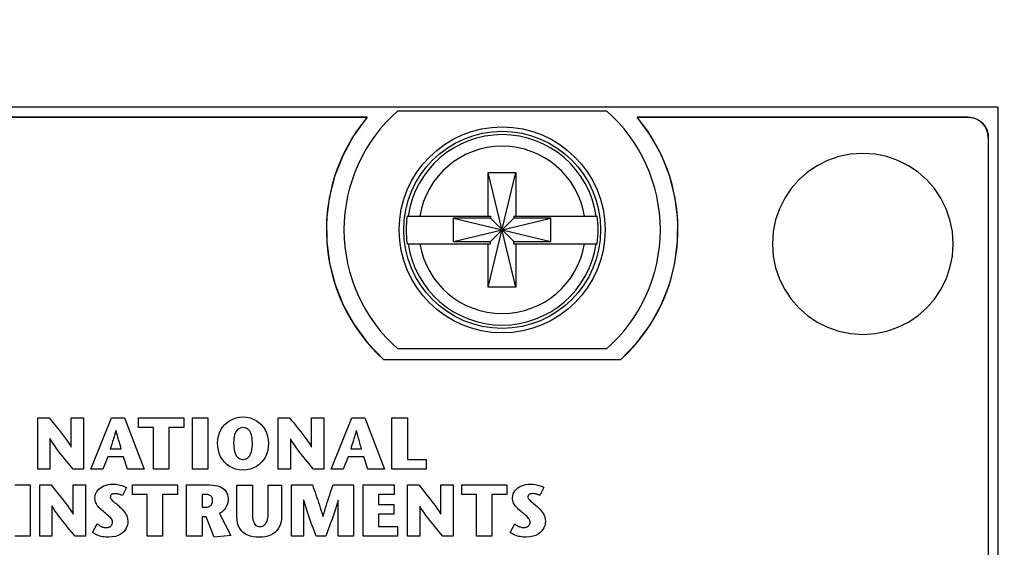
# Model space of a CAD drawing. Header units: inches. Extents: x 0.2 to 16.8, y 0.1 to 10.8.
# Tile 49 of 59: x 9.9 to 10.9, y 7.6 to 8.1. Entities that reach past the tile are written whole.
import ezdxf

# ---------------------------------------------------------------- set-up
doc = ezdxf.new("R2010")
doc.units = ezdxf.units.IN
doc.header["$LTSCALE"] = 0.935
doc.header["$MEASUREMENT"] = 0
doc.layers.get('0').update_dxf_attribs({"linetype": 'CONTINUOUS'})
doc.layers.add('DIMENSIONS', color=7, linetype='CONTINUOUS')
doc.styles.get("Standard").update_dxf_attribs({"font": 'txt', "width": 0.8})
doc.dimstyles.new('DIMSTYLE_1', dxfattribs={"dimtxt": 0.125, "dimasz": 0.18, "dimexe": 0.18, "dimexo": 0.0625, "dimgap": 0.09, "dimtad": 0, "dimtih": 1, "dimtoh": 1, "dimdec": 3, "dimzin": 4, "dimdsep": 46, "dimtxsty": 'STANDARD', "dimblk": '_FILLED', "dimblk1": '_FILLED', "dimblk2": '_FILLED', "dimcen": 0.09, "dimadec": 0, "dimazin": 0, "dimtp": 0.001, "dimtm": 0.001, "dimtfac": 1, "dimtdec": 3, "dimtofl": 0, "dimtmove": 0, "dimatfit": 3, "dimldrblk": '_FILLED', "dimfxl": 1, "dimtolj": 1, "dimtzin": 4, "dimarcsym": 0})

# ---------------------------------------------------------------- blocks, each defined once
blk = doc.blocks.new('*D25')
at = {"layer": 'DIMENSIONS', "color": 2, "linetype": 'CONTINUOUS'}
blk.add_line((11.19008, 7.96534), (11.19008, 8.63634), dxfattribs=at)
at = {"layer": 'DIMENSIONS', "color": 2, "linetype": 'CONTINUOUS', "width": 0.8}
for s, p in [(']', (11.25258, 9.92384)), ('40.64', (11.25258, 9.42384)), ('[', (11.25258, 9.32384)), ('1.600', (11.25258, 8.69884))]:
    blk.add_text(s, height=0.125, rotation=90, dxfattribs=at).set_placement(p)
blk = doc.blocks.new('_FILLED')
at = {"color": 0, "linetype": 'BYBLOCK'}
blk.add_solid([(0, 0), (-1, 0.1736), (-1, -0.1736)], dxfattribs=at)

msp = doc.modelspace()

# ---------------------------------------------------------------- linework, layer by layer
at = {"color": 7, "linetype": 'CONTINUOUS'}
for p, q in [((10.88408, 8.02484), (9.29608, 8.02484)), ((10.28633, 8.02134), (10.49383, 8.02134)), ((10.88408, 2.95984), (10.88408, 8.02484)), ((10.25561, 8.01484), (9.72455, 8.01484)), ((9.72459, 8.01489), (10.25567, 8.01489)), ((10.25567, 8.01489), (10.24209, 7.99625)), ((10.85408, 8.01484), (10.52455, 8.01484)), ((10.53818, 7.99625), (10.5246, 8.01489)), ((10.5246, 8.01489), (10.85412, 8.01489)), ((10.85412, 8.01489), (10.85684, 8.01471)), ((10.85684, 8.01471), (10.85944, 8.01418)), ((10.85944, 8.01418), (10.86191, 8.01332)), ((10.86191, 8.01332), (10.86421, 8.01216)), ((10.86421, 8.01216), (10.86634, 8.01072)), ((10.86634, 8.01072), (10.86826, 8.00903)), ((10.86826, 8.00903), (10.86995, 8.00711)), ((10.86995, 8.00711), (10.87139, 8.00499)), ((10.87139, 8.00499), (10.87254, 8.00268)), ((10.87254, 8.00268), (10.8734, 8.00021)), ((10.8734, 8.00021), (10.87393, 7.99761)), ((10.24209, 7.99625), (10.23128, 7.97647)), ((10.54898, 7.97647), (10.53818, 7.99625)), ((10.87393, 7.99761), (10.87412, 7.99489)), ((10.87408, 7.99484), (10.87408, 2.98984)), ((10.87412, 7.99489), (10.87412, 2.98989)), ((10.23128, 7.97647), (10.22323, 7.95579)), ((10.55703, 7.95579), (10.54898, 7.97647)), ((10.71416, 7.9718), (10.70376, 7.96659)), ((10.72527, 7.97566), (10.71416, 7.9718)), ((10.73698, 7.97805), (10.72527, 7.97566)), ((10.7492, 7.97887), (10.73698, 7.97805)), ((10.76141, 7.97805), (10.7492, 7.97887)), ((10.77312, 7.97566), (10.76141, 7.97805)), ((10.78422, 7.9718), (10.77312, 7.97566)), ((10.79461, 7.96659), (10.78422, 7.9718)), ((10.70376, 7.96659), (10.69419, 7.96012)), ((10.80418, 7.96012), (10.79461, 7.96659)), ((10.22323, 7.95579), (10.21792, 7.93451)), ((10.3763, 7.84575), (10.40386, 7.95993)), ((10.3763, 7.91662), (10.3763, 7.95993)), ((10.40386, 7.84575), (10.3763, 7.95993)), ((10.3763, 7.95993), (10.40386, 7.95993)), ((10.40386, 7.95993), (10.40386, 7.91662)), ((10.56234, 7.93451), (10.55703, 7.95579)), ((10.68555, 7.95251), (10.67794, 7.94387)), ((10.69419, 7.96012), (10.68555, 7.95251)), ((10.81282, 7.95251), (10.80418, 7.96012)), ((10.82043, 7.94387), (10.81282, 7.95251)), ((10.67794, 7.94387), (10.67148, 7.9343)), ((10.82689, 7.9343), (10.82043, 7.94387)), ((10.21792, 7.93451), (10.21533, 7.91287)), ((10.56492, 7.91287), (10.56234, 7.93451)), ((10.67148, 7.9343), (10.66626, 7.9239)), ((10.83211, 7.9239), (10.82689, 7.9343)), ((10.66626, 7.9239), (10.6624, 7.91279)), ((10.83596, 7.91279), (10.83211, 7.9239)), ((10.21533, 7.91287), (10.21544, 7.89114)), ((10.29543, 7.91662), (10.37837, 7.91662)), ((10.34156, 7.89113), (10.34156, 7.91455)), ((10.34156, 7.91455), (10.4386, 7.89113)), ((10.34156, 7.89113), (10.4386, 7.91455)), ((10.37837, 7.91455), (10.34156, 7.91455)), ((10.37837, 7.91662), (10.37837, 7.91455)), ((10.37837, 7.89113), (10.40179, 7.91455)), ((10.37837, 7.91455), (10.40179, 7.89113)), ((10.40179, 7.91662), (10.40179, 7.91455)), ((10.40179, 7.91662), (10.48473, 7.91662)), ((10.4386, 7.91455), (10.40179, 7.91455)), ((10.4386, 7.89113), (10.4386, 7.91455)), ((10.56481, 7.89114), (10.56492, 7.91287)), ((10.6624, 7.91279), (10.66001, 7.90108)), ((10.83836, 7.90108), (10.83596, 7.91279)), ((10.66001, 7.90108), (10.65919, 7.88887)), ((10.83918, 7.88887), (10.83836, 7.90108)), ((10.21544, 7.89114), (10.21824, 7.8696)), ((10.29543, 7.88906), (10.37837, 7.88906)), ((10.34156, 7.89113), (10.37837, 7.89113)), ((10.3763, 7.84575), (10.3763, 7.88906)), ((10.37837, 7.88906), (10.37837, 7.89113)), ((10.40179, 7.88906), (10.40179, 7.89113)), ((10.40179, 7.89113), (10.4386, 7.89113)), ((10.40179, 7.88906), (10.48473, 7.88906)), ((10.40386, 7.88906), (10.40386, 7.84575)), ((10.56201, 7.8696), (10.56481, 7.89114)), ((10.65919, 7.88887), (10.66001, 7.87666)), ((10.83836, 7.87666), (10.83918, 7.88887)), ((10.66001, 7.87666), (10.6624, 7.86495)), ((10.83596, 7.86495), (10.83836, 7.87666)), ((10.21824, 7.8696), (10.2237, 7.8485)), ((10.55655, 7.8485), (10.56201, 7.8696)), ((10.6624, 7.86495), (10.66626, 7.85384)), ((10.83211, 7.85384), (10.83596, 7.86495)), ((10.66626, 7.85384), (10.67148, 7.84345)), ((10.82689, 7.84345), (10.83211, 7.85384)), ((10.2237, 7.8485), (10.23182, 7.82811)), ((10.40386, 7.84575), (10.3763, 7.84575)), ((10.54843, 7.82811), (10.55655, 7.8485)), ((10.67148, 7.84345), (10.67794, 7.83388)), ((10.82043, 7.83388), (10.82689, 7.84345)), ((10.67794, 7.83388), (10.68555, 7.82523)), ((10.81282, 7.82523), (10.82043, 7.83388)), ((10.23182, 7.82811), (10.24257, 7.80871)), ((10.53769, 7.80871), (10.54843, 7.82811)), ((10.68555, 7.82523), (10.69419, 7.81763)), ((10.80418, 7.81763), (10.81282, 7.82523)), ((10.69419, 7.81763), (10.70376, 7.81116)), ((10.79461, 7.81116), (10.80418, 7.81763)), ((10.24257, 7.80871), (10.25593, 7.79054)), ((10.52433, 7.79054), (10.53769, 7.80871)), ((10.70376, 7.81116), (10.71416, 7.80595)), ((10.71416, 7.80595), (10.72527, 7.80209)), ((10.77312, 7.80209), (10.78422, 7.80595)), ((10.78422, 7.80595), (10.79461, 7.81116)), ((10.72527, 7.80209), (10.73698, 7.7997)), ((10.73698, 7.7997), (10.7492, 7.79887)), ((10.7492, 7.79887), (10.76141, 7.7997)), ((10.76141, 7.7997), (10.77312, 7.80209)), ((10.25593, 7.79054), (10.27189, 7.77389)), ((10.50838, 7.77389), (10.52433, 7.79054)), ((10.49383, 7.78434), (10.28633, 7.78434)), ((10.27183, 7.77384), (10.50833, 7.77384)), ((10.27189, 7.77389), (10.50838, 7.77389)), ((9.92774, 7.6649), (9.92774, 7.71594)), ((9.92774, 7.71594), (9.9389, 7.71594)), ((9.9389, 7.71594), (9.94284, 7.71112)), ((9.96106, 7.68671), (9.96106, 7.71594)), ((9.96106, 7.71594), (9.97318, 7.71594)), ((9.97318, 7.71594), (9.97318, 7.6649)), ((9.98038, 7.66492), (10.00116, 7.71595)), ((10.00116, 7.71595), (10.01407, 7.71595)), ((10.01407, 7.71595), (10.03347, 7.66492)), ((10.02812, 7.70639), (10.02812, 7.71594)), ((10.02812, 7.71594), (10.07296, 7.71594)), ((10.07296, 7.71594), (10.07296, 7.70639)), ((10.08178, 7.6649), (10.08178, 7.71594)), ((10.08178, 7.71594), (10.09716, 7.71594)), ((10.09716, 7.71594), (10.09716, 7.6649)), ((10.1219, 7.71469), (10.12508, 7.71579)), ((10.12508, 7.71579), (10.12847, 7.71648)), ((10.12847, 7.71648), (10.13205, 7.71671)), ((10.13205, 7.71671), (10.13563, 7.71648)), ((10.13563, 7.71648), (10.13902, 7.71579)), ((10.13902, 7.71579), (10.14219, 7.71469)), ((10.16707, 7.6649), (10.16707, 7.71594)), ((10.16707, 7.71594), (10.17822, 7.71594)), ((10.17822, 7.71594), (10.18013, 7.7136)), ((10.20038, 7.68671), (10.20038, 7.71594)), ((10.20038, 7.71594), (10.21248, 7.71594)), ((10.21248, 7.71594), (10.21248, 7.6649)), ((10.21975, 7.66492), (10.24053, 7.71595)), ((10.24053, 7.71595), (10.25344, 7.71595)), ((10.25344, 7.71595), (10.27284, 7.66492)), ((10.28033, 7.6649), (10.28033, 7.71594)), ((10.28033, 7.71594), (10.29571, 7.71594)), ((10.29571, 7.71594), (10.29571, 7.67446)), ((9.94284, 7.71112), (9.94494, 7.70854)), ((9.94494, 7.70854), (9.94707, 7.70589)), ((10.04285, 7.70639), (10.02812, 7.70639)), ((10.04285, 7.6649), (10.04285, 7.70639)), ((10.05823, 7.70639), (10.05823, 7.6649)), ((10.07296, 7.70639), (10.05823, 7.70639)), ((10.11, 7.70395), (10.11177, 7.70669)), ((10.11177, 7.70669), (10.11387, 7.70917)), ((10.11387, 7.70917), (10.11627, 7.71135)), ((10.11627, 7.71135), (10.11896, 7.7132)), ((10.11896, 7.7132), (10.1219, 7.71469)), ((10.13205, 7.70608), (10.13049, 7.70595)), ((10.13361, 7.70595), (10.13205, 7.70608)), ((10.14219, 7.71469), (10.14514, 7.7132)), ((10.14514, 7.7132), (10.14782, 7.71135)), ((10.14782, 7.71135), (10.15023, 7.70917)), ((10.15023, 7.70917), (10.15232, 7.70669)), ((10.15232, 7.70669), (10.15409, 7.70395)), ((10.18013, 7.7136), (10.18215, 7.71112)), ((10.18215, 7.71112), (10.18425, 7.70854)), ((10.18425, 7.70854), (10.18638, 7.70589)), ((9.94707, 7.70589), (9.94921, 7.70321)), ((9.94921, 7.70321), (9.95131, 7.70053)), ((9.95131, 7.70053), (9.95333, 7.6979)), ((9.95333, 7.6979), (9.95523, 7.69536)), ((10.00362, 7.69679), (10.00316, 7.69529)), ((10.00409, 7.69834), (10.00362, 7.69679)), ((10.00457, 7.69995), (10.00409, 7.69834)), ((10.00505, 7.70164), (10.00457, 7.69995)), ((10.00554, 7.70341), (10.00505, 7.70164)), ((10.00567, 7.70341), (10.00554, 7.70341)), ((10.00612, 7.70164), (10.00567, 7.70341)), ((10.00656, 7.69995), (10.00612, 7.70164)), ((10.00699, 7.69834), (10.00656, 7.69995)), ((10.0074, 7.69679), (10.00699, 7.69834)), ((10.00781, 7.69529), (10.0074, 7.69679)), ((10.1069, 7.69441), (10.10754, 7.69778)), ((10.10754, 7.69778), (10.10858, 7.70097)), ((10.10858, 7.70097), (10.11, 7.70395)), ((10.12325, 7.69709), (10.12295, 7.69517)), ((10.12368, 7.69886), (10.12325, 7.69709)), ((10.12423, 7.70046), (10.12368, 7.69886)), ((10.12492, 7.70188), (10.12423, 7.70046)), ((10.12575, 7.70312), (10.12492, 7.70188)), ((10.12671, 7.70416), (10.12575, 7.70312)), ((10.12782, 7.70498), (10.12671, 7.70416)), ((10.12908, 7.70558), (10.12782, 7.70498)), ((10.13049, 7.70595), (10.12908, 7.70558)), ((10.13502, 7.70558), (10.13361, 7.70595)), ((10.13628, 7.70498), (10.13502, 7.70558)), ((10.13739, 7.70416), (10.13628, 7.70498)), ((10.13835, 7.70312), (10.13739, 7.70416)), ((10.13918, 7.70188), (10.13835, 7.70312)), ((10.13987, 7.70046), (10.13918, 7.70188)), ((10.14042, 7.69886), (10.13987, 7.70046)), ((10.14085, 7.69709), (10.14042, 7.69886)), ((10.14115, 7.69517), (10.14085, 7.69709)), ((10.15409, 7.70395), (10.15551, 7.70097)), ((10.15551, 7.70097), (10.15655, 7.69778)), ((10.15655, 7.69778), (10.1572, 7.69441)), ((10.18638, 7.70589), (10.18852, 7.70321)), ((10.18852, 7.70321), (10.19062, 7.70053)), ((10.19062, 7.70053), (10.19264, 7.6979)), ((10.19264, 7.6979), (10.19454, 7.69536)), ((10.24298, 7.69679), (10.24252, 7.69529)), ((10.24345, 7.69834), (10.24298, 7.69679)), ((10.24393, 7.69995), (10.24345, 7.69834)), ((10.24441, 7.70164), (10.24393, 7.69995)), ((10.2449, 7.70341), (10.24441, 7.70164)), ((10.24503, 7.70341), (10.2449, 7.70341)), ((10.24549, 7.70164), (10.24503, 7.70341)), ((10.24593, 7.69995), (10.24549, 7.70164)), ((10.24635, 7.69834), (10.24593, 7.69995)), ((10.24677, 7.69679), (10.24635, 7.69834)), ((10.24717, 7.69529), (10.24677, 7.69679)), ((9.93985, 7.6948), (9.93985, 7.6649)), ((9.93999, 7.6948), (9.93985, 7.6948)), ((9.94132, 7.69261), (9.93999, 7.6948)), ((9.94285, 7.69029), (9.94132, 7.69261)), ((9.94455, 7.68786), (9.94285, 7.69029)), ((9.9464, 7.68535), (9.94455, 7.68786)), ((9.95523, 7.69536), (9.95698, 7.69293)), ((9.95698, 7.69293), (9.95853, 7.69065)), ((9.95853, 7.69065), (9.95986, 7.68857)), ((9.95986, 7.68857), (9.96091, 7.68671)), ((9.96091, 7.68671), (9.96106, 7.68671)), ((10.00039, 7.68667), (9.99992, 7.68518)), ((10.00132, 7.68956), (10.00039, 7.68667)), ((10.00224, 7.6924), (10.00132, 7.68956)), ((10.00269, 7.69383), (10.00224, 7.6924)), ((10.00316, 7.69529), (10.00269, 7.69383)), ((10.00821, 7.69383), (10.00781, 7.69529)), ((10.00861, 7.6924), (10.00821, 7.69383)), ((10.01022, 7.68667), (10.00861, 7.6924)), ((10.01064, 7.68518), (10.01022, 7.68667)), ((10.10668, 7.6909), (10.1069, 7.69441)), ((10.10688, 7.68717), (10.10668, 7.6909)), ((10.10747, 7.68362), (10.10688, 7.68717)), ((10.12278, 7.6931), (10.12272, 7.6909)), ((10.12272, 7.6909), (10.12277, 7.68856)), ((10.12277, 7.68856), (10.12293, 7.68635)), ((10.12295, 7.69517), (10.12278, 7.6931)), ((10.14132, 7.6931), (10.14115, 7.69517)), ((10.14117, 7.68635), (10.14133, 7.68856)), ((10.14138, 7.6909), (10.14132, 7.6931)), ((10.14133, 7.68856), (10.14138, 7.6909)), ((10.15722, 7.68717), (10.15662, 7.68362)), ((10.1572, 7.69441), (10.15741, 7.6909)), ((10.15741, 7.6909), (10.15722, 7.68717)), ((10.17917, 7.6948), (10.17917, 7.6649)), ((10.1793, 7.6948), (10.17917, 7.6948)), ((10.18064, 7.69261), (10.1793, 7.6948)), ((10.18217, 7.69029), (10.18064, 7.69261)), ((10.18387, 7.68786), (10.18217, 7.69029)), ((10.18571, 7.68535), (10.18387, 7.68786)), ((10.19454, 7.69536), (10.19629, 7.69293)), ((10.19629, 7.69293), (10.19786, 7.69065)), ((10.19786, 7.69065), (10.19919, 7.68857)), ((10.19919, 7.68857), (10.20025, 7.68671)), ((10.20025, 7.68671), (10.20038, 7.68671)), ((10.23975, 7.68667), (10.23928, 7.68518)), ((10.24068, 7.68956), (10.23975, 7.68667)), ((10.2416, 7.6924), (10.24068, 7.68956)), ((10.24206, 7.69383), (10.2416, 7.6924)), ((10.24252, 7.69529), (10.24206, 7.69383)), ((10.24758, 7.69383), (10.24717, 7.69529)), ((10.24798, 7.6924), (10.24758, 7.69383)), ((10.24917, 7.68812), (10.24798, 7.6924)), ((10.24958, 7.68667), (10.24917, 7.68812)), ((10.25, 7.68518), (10.24958, 7.68667)), ((9.94836, 7.68277), (9.9464, 7.68535)), ((9.9504, 7.68015), (9.94836, 7.68277)), ((9.95251, 7.67752), (9.9504, 7.68015)), ((9.95464, 7.67489), (9.95251, 7.67752)), ((9.99729, 7.67709), (9.99241, 7.66492)), ((10.01312, 7.67709), (9.99729, 7.67709)), ((9.99992, 7.68518), (10.01064, 7.68518)), ((10.01712, 7.66492), (10.01312, 7.67709)), ((10.10844, 7.68026), (10.10747, 7.68362)), ((10.10977, 7.67714), (10.10844, 7.68026)), ((10.11146, 7.67428), (10.10977, 7.67714)), ((10.12293, 7.68635), (10.12321, 7.68429)), ((10.12321, 7.68429), (10.12361, 7.68239)), ((10.12361, 7.68239), (10.12414, 7.68067)), ((10.12414, 7.68067), (10.12481, 7.67913)), ((10.12481, 7.67913), (10.12562, 7.67779)), ((10.12562, 7.67779), (10.12658, 7.67667)), ((10.12658, 7.67667), (10.1277, 7.67577)), ((10.1364, 7.67577), (10.13752, 7.67667)), ((10.13752, 7.67667), (10.13848, 7.67779)), ((10.13848, 7.67779), (10.13929, 7.67913)), ((10.13929, 7.67913), (10.13996, 7.68067)), ((10.13996, 7.68067), (10.14049, 7.68239)), ((10.14049, 7.68239), (10.14089, 7.68429)), ((10.14089, 7.68429), (10.14117, 7.68635)), ((10.15432, 7.67714), (10.15264, 7.67428)), ((10.15566, 7.68026), (10.15432, 7.67714)), ((10.15662, 7.68362), (10.15566, 7.68026)), ((10.18767, 7.68277), (10.18571, 7.68535)), ((10.18972, 7.68015), (10.18767, 7.68277)), ((10.19182, 7.67752), (10.18972, 7.68015)), ((10.19395, 7.67489), (10.19182, 7.67752)), ((10.23665, 7.67709), (10.23177, 7.66492)), ((10.25249, 7.67709), (10.23665, 7.67709)), ((10.23928, 7.68518), (10.25, 7.68518)), ((10.25648, 7.66492), (10.25249, 7.67709)), ((9.95677, 7.67229), (9.95464, 7.67489)), ((9.95888, 7.66975), (9.95677, 7.67229)), ((9.96093, 7.66727), (9.95888, 7.66975)), ((9.96289, 7.6649), (9.96093, 7.66727)), ((10.11348, 7.6717), (10.11146, 7.67428)), ((10.11584, 7.66945), (10.11348, 7.6717)), ((10.1185, 7.66753), (10.11584, 7.66945)), ((10.12147, 7.666), (10.1185, 7.66753)), ((10.1277, 7.67577), (10.12898, 7.67511)), ((10.12898, 7.67511), (10.13043, 7.67471)), ((10.13043, 7.67471), (10.13205, 7.67457)), ((10.13205, 7.67457), (10.13368, 7.67471)), ((10.13368, 7.67471), (10.13512, 7.67511)), ((10.13512, 7.67511), (10.1364, 7.67577)), ((10.1456, 7.66753), (10.14263, 7.666)), ((10.14826, 7.66945), (10.1456, 7.66753)), ((10.15061, 7.6717), (10.14826, 7.66945)), ((10.15264, 7.67428), (10.15061, 7.6717)), ((10.19608, 7.67229), (10.19395, 7.67489)), ((10.19819, 7.66975), (10.19608, 7.67229)), ((10.20024, 7.66727), (10.19819, 7.66975)), ((10.2022, 7.6649), (10.20024, 7.66727)), ((10.29571, 7.67446), (10.31437, 7.67446)), ((10.31437, 7.67446), (10.31437, 7.6649)), ((9.93985, 7.6649), (9.92774, 7.6649)), ((9.97318, 7.6649), (9.96289, 7.6649)), ((9.99241, 7.66492), (9.98038, 7.66492)), ((10.03347, 7.66492), (10.01712, 7.66492)), ((10.05823, 7.6649), (10.04285, 7.6649)), ((10.09716, 7.6649), (10.08178, 7.6649)), ((10.12472, 7.66487), (10.12147, 7.666)), ((10.12826, 7.66417), (10.12472, 7.66487)), ((10.13205, 7.66393), (10.12826, 7.66417)), ((10.13584, 7.66417), (10.13205, 7.66393)), ((10.13937, 7.66487), (10.13584, 7.66417)), ((10.14263, 7.666), (10.13937, 7.66487)), ((10.17917, 7.6649), (10.16707, 7.6649)), ((10.21248, 7.6649), (10.2022, 7.6649)), ((10.23177, 7.66492), (10.21975, 7.66492)), ((10.27284, 7.66492), (10.25648, 7.66492)), ((10.31437, 7.6649), (10.28033, 7.6649)), ((9.90469, 7.6491), (9.92008, 7.6491)), ((9.92008, 7.6491), (9.92008, 7.59806)), ((9.92972, 7.59806), (9.92972, 7.6491)), ((9.92972, 7.6491), (9.94087, 7.6491)), ((9.94087, 7.6491), (9.9448, 7.64428)), ((9.96304, 7.61987), (9.96304, 7.6491)), ((9.96304, 7.6491), (9.97514, 7.6491)), ((9.97514, 7.6491), (9.97514, 7.59806)), ((9.98998, 7.64613), (9.99171, 7.64724)), ((9.99171, 7.64724), (9.99362, 7.64818)), ((9.99362, 7.64818), (9.99567, 7.64892)), ((9.99567, 7.64892), (9.99786, 7.64947)), ((9.99786, 7.64947), (10.00015, 7.6498)), ((10.00015, 7.6498), (10.00253, 7.64991)), ((10.00253, 7.64991), (10.00412, 7.64987)), ((10.00412, 7.64987), (10.00565, 7.64974)), ((10.00565, 7.64974), (10.00711, 7.64953)), ((10.00711, 7.64953), (10.00849, 7.64927)), ((10.00849, 7.64927), (10.00978, 7.64896)), ((10.00978, 7.64896), (10.01098, 7.64861)), ((10.01098, 7.64861), (10.01208, 7.64824)), ((10.01208, 7.64824), (10.01308, 7.64786)), ((10.01308, 7.64786), (10.01396, 7.64749)), ((10.01396, 7.64749), (10.01473, 7.64713)), ((10.02191, 7.63955), (10.02191, 7.6491)), ((10.02191, 7.6491), (10.06675, 7.6491)), ((10.06675, 7.6491), (10.06675, 7.63955)), ((10.0759, 7.59806), (10.0759, 7.6491)), ((10.0759, 7.6491), (10.09865, 7.6491)), ((10.09865, 7.6491), (10.10155, 7.64899)), ((10.10155, 7.64899), (10.10421, 7.64867)), ((10.10421, 7.64867), (10.10663, 7.64815)), ((10.10663, 7.64815), (10.10881, 7.64743)), ((10.10881, 7.64743), (10.11074, 7.64652)), ((10.12595, 7.61782), (10.12595, 7.64903)), ((10.12595, 7.64903), (10.14133, 7.64903)), ((10.14133, 7.64903), (10.14133, 7.62234)), ((10.15722, 7.62256), (10.15722, 7.64903)), ((10.15722, 7.64903), (10.17052, 7.64903)), ((10.17052, 7.64903), (10.17052, 7.61819)), ((10.18028, 7.59806), (10.18028, 7.6491)), ((10.18028, 7.6491), (10.20114, 7.6491)), ((10.20114, 7.6491), (10.20202, 7.64666)), ((10.22092, 7.64666), (10.22176, 7.6491)), ((10.22176, 7.6491), (10.24219, 7.6491)), ((10.24219, 7.6491), (10.24219, 7.59806)), ((10.25173, 7.59806), (10.25173, 7.6491)), ((10.25173, 7.6491), (10.28271, 7.6491)), ((10.28271, 7.6491), (10.28271, 7.63955)), ((10.29584, 7.59806), (10.29584, 7.6491)), ((10.29584, 7.6491), (10.30699, 7.6491)), ((10.30699, 7.6491), (10.31093, 7.64428)), ((10.32918, 7.61987), (10.32918, 7.6491)), ((10.32918, 7.6491), (10.34128, 7.6491)), ((10.34128, 7.6491), (10.34128, 7.59806)), ((10.34985, 7.63955), (10.34985, 7.6491)), ((10.34985, 7.6491), (10.39469, 7.6491)), ((10.39469, 7.6491), (10.39469, 7.63955)), ((10.40577, 7.64619), (10.4075, 7.6473)), ((10.4075, 7.6473), (10.4094, 7.64824)), ((10.4094, 7.64824), (10.41146, 7.64899)), ((10.41146, 7.64899), (10.41365, 7.64953)), ((10.41365, 7.64953), (10.41594, 7.64987)), ((10.41594, 7.64987), (10.41832, 7.64998)), ((10.41832, 7.64998), (10.41991, 7.64994)), ((10.41991, 7.64994), (10.42144, 7.6498)), ((10.42144, 7.6498), (10.42289, 7.6496)), ((10.42289, 7.6496), (10.42427, 7.64934)), ((10.42427, 7.64934), (10.42556, 7.64902)), ((10.42556, 7.64902), (10.42676, 7.64868)), ((10.42676, 7.64868), (10.42786, 7.64831)), ((10.42786, 7.64831), (10.42886, 7.64793)), ((10.42886, 7.64793), (10.42975, 7.64755)), ((10.42975, 7.64755), (10.43051, 7.64719)), ((10.43051, 7.64719), (10.43116, 7.64685)), ((9.9448, 7.64428), (9.9469, 7.64169)), ((9.9469, 7.64169), (9.94904, 7.63904)), ((9.94904, 7.63904), (9.95118, 7.63636)), ((9.98466, 7.63622), (9.98483, 7.6382)), ((9.98483, 7.6382), (9.98532, 7.64007)), ((9.98532, 7.64007), (9.9861, 7.6418)), ((9.9861, 7.6418), (9.98716, 7.6434)), ((9.98716, 7.6434), (9.98846, 7.64484)), ((9.98846, 7.64484), (9.98998, 7.64613)), ((9.99994, 7.63765), (9.99991, 7.63723)), ((10.00004, 7.63805), (9.99994, 7.63765)), ((10.00019, 7.63843), (10.00004, 7.63805)), ((10.00041, 7.63879), (10.00019, 7.63843)), ((10.0007, 7.63913), (10.00041, 7.63879)), ((10.00104, 7.63943), (10.0007, 7.63913)), ((10.00145, 7.6397), (10.00104, 7.63943)), ((10.00192, 7.63993), (10.00145, 7.6397)), ((10.00246, 7.64011), (10.00192, 7.63993)), ((10.00305, 7.64025), (10.00246, 7.64011)), ((10.00371, 7.64034), (10.00305, 7.64025)), ((10.00443, 7.64037), (10.00371, 7.64034)), ((10.00513, 7.64035), (10.00443, 7.64037)), ((10.00582, 7.64031), (10.00513, 7.64035)), ((10.00651, 7.64024), (10.00582, 7.64031)), ((10.00718, 7.64015), (10.00651, 7.64024)), ((10.00784, 7.64003), (10.00718, 7.64015)), ((10.00848, 7.63988), (10.00784, 7.64003)), ((10.0091, 7.63971), (10.00848, 7.63988)), ((10.00971, 7.63951), (10.0091, 7.63971)), ((10.0103, 7.63929), (10.00971, 7.63951)), ((10.01087, 7.63904), (10.0103, 7.63929)), ((10.01142, 7.63877), (10.01087, 7.63904)), ((10.01194, 7.63847), (10.01142, 7.63877)), ((10.01587, 7.6465), (10.01194, 7.63847)), ((10.01473, 7.64713), (10.01537, 7.64679)), ((10.01537, 7.64679), (10.01587, 7.6465)), ((10.03664, 7.63955), (10.02191, 7.63955)), ((10.03664, 7.59806), (10.03664, 7.63955)), ((10.05202, 7.63955), (10.05202, 7.59806)), ((10.06675, 7.63955), (10.05202, 7.63955)), ((10.0913, 7.63955), (10.0913, 7.62702)), ((10.09537, 7.63955), (10.0913, 7.63955)), ((10.09618, 7.63952), (10.09537, 7.63955)), ((10.09698, 7.63944), (10.09618, 7.63952)), ((10.09776, 7.63928), (10.09698, 7.63944)), ((10.09849, 7.63905), (10.09776, 7.63928)), ((10.09918, 7.63872), (10.09849, 7.63905)), ((10.09981, 7.63831), (10.09918, 7.63872)), ((10.10038, 7.63778), (10.09981, 7.63831)), ((10.10086, 7.63715), (10.10038, 7.63778)), ((10.11074, 7.64652), (10.11243, 7.64543)), ((10.11243, 7.64543), (10.11387, 7.64416)), ((10.11387, 7.64416), (10.11505, 7.64273)), ((10.11505, 7.64273), (10.11598, 7.64114)), ((10.11598, 7.64114), (10.11664, 7.63939)), ((10.11664, 7.63939), (10.11704, 7.6375)), ((10.11704, 7.6375), (10.11718, 7.63547)), ((10.20202, 7.64666), (10.20289, 7.64421)), ((10.20289, 7.64421), (10.20377, 7.64175)), ((10.20377, 7.64175), (10.20464, 7.63927)), ((10.20464, 7.63927), (10.20551, 7.63676)), ((10.21755, 7.63676), (10.2184, 7.63927)), ((10.2184, 7.63927), (10.21924, 7.64175)), ((10.21924, 7.64175), (10.22092, 7.64666)), ((10.26711, 7.63955), (10.26711, 7.62949)), ((10.28271, 7.63955), (10.26711, 7.63955)), ((10.31093, 7.64428), (10.31303, 7.64169)), ((10.31303, 7.64169), (10.31517, 7.63904)), ((10.31517, 7.63904), (10.31731, 7.63636)), ((10.36458, 7.63955), (10.34985, 7.63955)), ((10.36458, 7.59806), (10.36458, 7.63955)), ((10.37996, 7.63955), (10.37996, 7.59806)), ((10.39469, 7.63955), (10.37996, 7.63955)), ((10.40044, 7.63627), (10.40061, 7.63825)), ((10.40061, 7.63825), (10.4011, 7.64012)), ((10.4011, 7.64012), (10.40188, 7.64186)), ((10.40188, 7.64186), (10.40294, 7.64345)), ((10.40294, 7.64345), (10.40424, 7.6449)), ((10.40424, 7.6449), (10.40577, 7.64619)), ((10.41572, 7.63771), (10.41569, 7.6373)), ((10.41581, 7.63811), (10.41572, 7.63771)), ((10.41597, 7.63849), (10.41581, 7.63811)), ((10.41619, 7.63885), (10.41597, 7.63849)), ((10.41648, 7.63919), (10.41619, 7.63885)), ((10.41682, 7.63949), (10.41648, 7.63919)), ((10.41723, 7.63976), (10.41682, 7.63949)), ((10.41771, 7.63999), (10.41723, 7.63976)), ((10.41824, 7.64018), (10.41771, 7.63999)), ((10.41884, 7.64032), (10.41824, 7.64018)), ((10.4195, 7.6404), (10.41884, 7.64032)), ((10.42022, 7.64043), (10.4195, 7.6404)), ((10.42092, 7.64042), (10.42022, 7.64043)), ((10.42161, 7.64038), (10.42092, 7.64042)), ((10.42229, 7.64031), (10.42161, 7.64038)), ((10.42296, 7.64022), (10.42229, 7.64031)), ((10.42362, 7.64009), (10.42296, 7.64022)), ((10.42426, 7.63995), (10.42362, 7.64009)), ((10.42488, 7.63977), (10.42426, 7.63995)), ((10.42549, 7.63958), (10.42488, 7.63977)), ((10.42607, 7.63935), (10.42549, 7.63958)), ((10.42664, 7.6391), (10.42607, 7.63935)), ((10.42718, 7.63883), (10.42664, 7.6391)), ((10.4277, 7.63853), (10.42718, 7.63883)), ((10.43167, 7.64655), (10.4277, 7.63853)), ((10.43116, 7.64685), (10.43167, 7.64655)), ((9.94182, 7.62796), (9.94182, 7.59806)), ((9.94197, 7.62796), (9.94182, 7.62796)), ((9.9433, 7.62577), (9.94197, 7.62796)), ((9.95118, 7.63636), (9.95328, 7.63369)), ((9.95328, 7.63369), (9.95529, 7.63106)), ((9.95529, 7.63106), (9.9572, 7.62852)), ((9.9572, 7.62852), (9.95895, 7.62609)), ((9.98473, 7.63472), (9.98466, 7.63622)), ((9.98492, 7.63335), (9.98473, 7.63472)), ((9.98524, 7.63209), (9.98492, 7.63335)), ((9.98567, 7.63093), (9.98524, 7.63209)), ((9.98623, 7.62983), (9.98567, 7.63093)), ((9.9869, 7.62879), (9.98623, 7.62983)), ((9.98768, 7.62779), (9.9869, 7.62879)), ((9.98856, 7.62679), (9.98768, 7.62779)), ((9.99991, 7.63723), (10, 7.63653)), ((10, 7.63653), (10.00025, 7.63584)), ((10.00025, 7.63584), (10.00066, 7.63515)), ((10.00066, 7.63515), (10.00121, 7.63445)), ((10.00121, 7.63445), (10.00188, 7.63374)), ((10.00188, 7.63374), (10.00268, 7.633)), ((10.00268, 7.633), (10.00357, 7.63222)), ((10.00357, 7.63222), (10.00456, 7.6314)), ((10.00456, 7.6314), (10.00563, 7.63053)), ((10.00563, 7.63053), (10.00676, 7.62958)), ((10.00676, 7.62958), (10.00794, 7.62857)), ((10.00794, 7.62857), (10.00916, 7.62747)), ((10.09753, 7.62729), (10.09834, 7.62761)), ((10.09834, 7.62761), (10.09906, 7.62803)), ((10.09906, 7.62803), (10.0997, 7.62854)), ((10.0997, 7.62854), (10.10026, 7.62911)), ((10.10026, 7.62911), (10.10073, 7.62975)), ((10.10073, 7.62975), (10.10111, 7.63043)), ((10.10125, 7.63639), (10.10086, 7.63715)), ((10.10111, 7.63043), (10.10141, 7.63114)), ((10.10155, 7.6355), (10.10125, 7.63639)), ((10.10141, 7.63114), (10.10163, 7.63186)), ((10.10173, 7.63447), (10.10155, 7.6355)), ((10.10163, 7.63186), (10.10176, 7.63258)), ((10.1018, 7.63328), (10.10173, 7.63447)), ((10.10176, 7.63258), (10.1018, 7.63328)), ((10.116, 7.6287), (10.11538, 7.62732)), ((10.1165, 7.63021), (10.116, 7.6287)), ((10.11687, 7.63183), (10.1165, 7.63021)), ((10.1171, 7.63359), (10.11687, 7.63183)), ((10.11718, 7.63547), (10.1171, 7.63359)), ((10.19238, 7.63379), (10.19238, 7.59806)), ((10.19252, 7.63379), (10.19238, 7.63379)), ((10.19352, 7.6305), (10.19252, 7.63379)), ((10.19454, 7.62729), (10.19352, 7.6305)), ((10.20551, 7.63676), (10.20638, 7.63421)), ((10.20638, 7.63421), (10.20725, 7.63162)), ((10.20725, 7.63162), (10.20812, 7.62897)), ((10.20812, 7.62897), (10.20898, 7.62626)), ((10.21418, 7.62626), (10.21502, 7.62897)), ((10.21502, 7.62897), (10.21586, 7.63162)), ((10.21586, 7.63162), (10.21671, 7.63421)), ((10.21671, 7.63421), (10.21755, 7.63676)), ((10.22565, 7.6305), (10.22466, 7.62729)), ((10.22664, 7.63379), (10.22565, 7.6305)), ((10.2268, 7.63379), (10.22664, 7.63379)), ((10.2268, 7.59806), (10.2268, 7.63379)), ((10.26711, 7.62949), (10.28236, 7.62949)), ((10.28236, 7.62949), (10.28236, 7.61994)), ((10.30794, 7.62796), (10.30794, 7.59806)), ((10.3081, 7.62796), (10.30794, 7.62796)), ((10.30943, 7.62577), (10.3081, 7.62796)), ((10.31731, 7.63636), (10.31941, 7.63369)), ((10.31941, 7.63369), (10.32143, 7.63106)), ((10.32143, 7.63106), (10.32333, 7.62852)), ((10.32333, 7.62852), (10.32508, 7.62609)), ((10.40051, 7.63477), (10.40044, 7.63627)), ((10.4007, 7.63341), (10.40051, 7.63477)), ((10.40102, 7.63215), (10.4007, 7.63341)), ((10.40146, 7.63099), (10.40102, 7.63215)), ((10.40201, 7.62989), (10.40146, 7.63099)), ((10.40268, 7.62885), (10.40201, 7.62989)), ((10.40346, 7.62785), (10.40268, 7.62885)), ((10.40435, 7.62685), (10.40346, 7.62785)), ((10.41569, 7.6373), (10.41578, 7.6366)), ((10.41578, 7.6366), (10.41603, 7.63591)), ((10.41603, 7.63591), (10.41644, 7.63522)), ((10.41644, 7.63522), (10.41698, 7.63452)), ((10.41698, 7.63452), (10.41766, 7.63381)), ((10.41766, 7.63381), (10.41845, 7.63307)), ((10.41845, 7.63307), (10.41935, 7.63229)), ((10.41935, 7.63229), (10.42033, 7.63147)), ((10.42033, 7.63147), (10.4214, 7.63059)), ((10.4214, 7.63059), (10.42253, 7.62964)), ((10.42253, 7.62964), (10.42371, 7.62863)), ((10.42371, 7.62863), (10.42494, 7.62752)), ((9.94483, 7.62345), (9.9433, 7.62577)), ((9.94653, 7.62102), (9.94483, 7.62345)), ((9.94837, 7.61851), (9.94653, 7.62102)), ((9.95033, 7.61593), (9.94837, 7.61851)), ((9.95895, 7.62609), (9.96051, 7.62381)), ((9.96051, 7.62381), (9.96184, 7.62173)), ((9.96184, 7.62173), (9.96289, 7.61987)), ((9.96289, 7.61987), (9.96304, 7.61987)), ((9.98956, 7.62579), (9.98856, 7.62679)), ((9.99065, 7.62477), (9.98956, 7.62579)), ((9.99184, 7.6237), (9.99065, 7.62477)), ((9.99313, 7.62257), (9.99184, 7.6237)), ((9.99414, 7.62171), (9.99313, 7.62257)), ((9.99518, 7.62086), (9.99414, 7.62171)), ((9.99622, 7.62002), (9.99518, 7.62086)), ((9.99723, 7.61918), (9.99622, 7.62002)), ((9.9982, 7.61835), (9.99723, 7.61918)), ((9.99911, 7.61751), (9.9982, 7.61835)), ((10.00916, 7.62747), (10.0107, 7.62598)), ((10.0107, 7.62598), (10.01204, 7.62457)), ((10.01204, 7.62457), (10.0132, 7.62324)), ((10.0132, 7.62324), (10.01419, 7.62195)), ((10.01419, 7.62195), (10.01502, 7.62071)), ((10.01502, 7.62071), (10.0157, 7.61951)), ((10.0157, 7.61951), (10.01625, 7.61831)), ((10.01625, 7.61831), (10.01667, 7.61712)), ((10.0913, 7.62702), (10.09567, 7.62702)), ((10.09567, 7.62702), (10.09664, 7.62709)), ((10.09664, 7.62709), (10.09753, 7.62729)), ((10.10974, 7.62137), (10.10858, 7.62074)), ((10.10858, 7.62074), (10.11986, 7.59886)), ((10.11086, 7.6221), (10.10974, 7.62137)), ((10.11191, 7.62293), (10.11086, 7.6221)), ((10.11291, 7.62386), (10.11191, 7.62293)), ((10.11382, 7.6249), (10.11291, 7.62386)), ((10.11465, 7.62605), (10.11382, 7.6249)), ((10.11538, 7.62732), (10.11465, 7.62605)), ((10.12614, 7.61421), (10.12595, 7.61782)), ((10.14133, 7.62234), (10.14136, 7.62012)), ((10.14136, 7.62012), (10.14146, 7.61807)), ((10.14146, 7.61807), (10.14165, 7.61619)), ((10.15669, 7.61615), (10.15699, 7.61809)), ((10.15699, 7.61809), (10.15716, 7.62023)), ((10.15716, 7.62023), (10.15722, 7.62256)), ((10.17052, 7.61819), (10.17031, 7.61457)), ((10.19556, 7.62415), (10.19454, 7.62729)), ((10.19658, 7.62108), (10.19556, 7.62415)), ((10.19761, 7.61807), (10.19658, 7.62108)), ((10.19864, 7.61511), (10.19761, 7.61807)), ((10.20898, 7.62626), (10.20984, 7.62348)), ((10.20984, 7.62348), (10.2107, 7.62062)), ((10.2107, 7.62062), (10.21156, 7.61767)), ((10.2117, 7.61767), (10.21252, 7.62062)), ((10.21252, 7.62062), (10.21335, 7.62348)), ((10.21335, 7.62348), (10.21418, 7.62626)), ((10.22166, 7.61807), (10.22065, 7.61511)), ((10.22267, 7.62108), (10.22166, 7.61807)), ((10.22367, 7.62415), (10.22267, 7.62108)), ((10.22466, 7.62729), (10.22367, 7.62415)), ((10.26711, 7.61994), (10.26711, 7.60762)), ((10.28236, 7.61994), (10.26711, 7.61994)), ((10.31096, 7.62345), (10.30943, 7.62577)), ((10.31266, 7.62102), (10.31096, 7.62345)), ((10.31451, 7.61851), (10.31266, 7.62102)), ((10.31647, 7.61593), (10.31451, 7.61851)), ((10.32508, 7.62609), (10.32664, 7.62381)), ((10.32664, 7.62381), (10.32796, 7.62173)), ((10.32796, 7.62173), (10.32902, 7.61987)), ((10.32902, 7.61987), (10.32918, 7.61987)), ((10.40534, 7.62586), (10.40435, 7.62685)), ((10.40643, 7.62483), (10.40534, 7.62586)), ((10.40762, 7.62377), (10.40643, 7.62483)), ((10.40891, 7.62264), (10.40762, 7.62377)), ((10.40993, 7.62177), (10.40891, 7.62264)), ((10.41097, 7.62092), (10.40993, 7.62177)), ((10.412, 7.62008), (10.41097, 7.62092)), ((10.41302, 7.61925), (10.412, 7.62008)), ((10.41399, 7.61841), (10.41302, 7.61925)), ((10.4149, 7.61757), (10.41399, 7.61841)), ((10.42494, 7.62752), (10.42648, 7.62604)), ((10.42648, 7.62604), (10.42782, 7.62463)), ((10.42782, 7.62463), (10.42898, 7.6233)), ((10.42898, 7.6233), (10.42997, 7.62202)), ((10.42997, 7.62202), (10.4308, 7.62078)), ((10.4308, 7.62078), (10.43148, 7.61957)), ((10.43148, 7.61957), (10.43203, 7.61838)), ((10.43203, 7.61838), (10.43245, 7.61719)), ((9.95238, 7.61331), (9.95033, 7.61593)), ((9.95448, 7.61068), (9.95238, 7.61331)), ((9.95661, 7.60805), (9.95448, 7.61068)), ((9.95874, 7.60545), (9.95661, 7.60805)), ((9.98226, 7.60179), (9.98693, 7.61025)), ((9.98693, 7.61025), (9.98749, 7.60983)), ((9.98749, 7.60983), (9.98808, 7.60941)), ((9.98808, 7.60941), (9.9887, 7.60899)), ((9.9887, 7.60899), (9.98936, 7.60858)), ((9.98936, 7.60858), (9.99004, 7.60819)), ((9.99004, 7.60819), (9.99075, 7.60783)), ((9.99994, 7.61665), (9.99911, 7.61751)), ((10.00066, 7.61578), (9.99994, 7.61665)), ((10.00004, 7.60792), (10.00061, 7.60838)), ((10.00061, 7.60838), (10.00111, 7.60893)), ((10.00126, 7.61489), (10.00066, 7.61578)), ((10.00111, 7.60893), (10.00152, 7.60957)), ((10.00171, 7.61396), (10.00126, 7.61489)), ((10.00152, 7.60957), (10.00183, 7.61029)), ((10.00199, 7.613), (10.00171, 7.61396)), ((10.00183, 7.61029), (10.00203, 7.6111)), ((10.00209, 7.612), (10.00199, 7.613)), ((10.00203, 7.6111), (10.00209, 7.612)), ((10.01698, 7.60947), (10.0165, 7.60789)), ((10.01667, 7.61712), (10.01697, 7.61593)), ((10.01697, 7.61593), (10.01718, 7.61471)), ((10.01724, 7.61091), (10.01698, 7.60947)), ((10.01718, 7.61471), (10.01729, 7.61346)), ((10.01732, 7.61215), (10.01724, 7.61091)), ((10.01729, 7.61346), (10.01732, 7.61215)), ((10.0913, 7.61739), (10.0913, 7.59806)), ((10.09529, 7.61739), (10.0913, 7.61739)), ((10.1034, 7.59719), (10.09529, 7.61739)), ((10.12671, 7.611), (10.12614, 7.61421)), ((10.12763, 7.60816), (10.12671, 7.611)), ((10.12889, 7.60568), (10.12763, 7.60816)), ((10.14165, 7.61619), (10.14193, 7.61448)), ((10.14193, 7.61448), (10.14233, 7.61295)), ((10.14233, 7.61295), (10.14284, 7.61161)), ((10.14284, 7.61161), (10.14349, 7.61045)), ((10.14349, 7.61045), (10.14429, 7.6095)), ((10.14429, 7.6095), (10.14525, 7.60875)), ((10.14525, 7.60875), (10.14639, 7.6082)), ((10.14639, 7.6082), (10.1477, 7.60787)), ((10.15045, 7.60787), (10.15159, 7.60818)), ((10.15159, 7.60818), (10.15262, 7.60871)), ((10.15262, 7.60871), (10.15356, 7.60944)), ((10.15356, 7.60944), (10.1544, 7.61038)), ((10.1544, 7.61038), (10.15514, 7.61152)), ((10.15514, 7.61152), (10.15576, 7.61287)), ((10.15576, 7.61287), (10.15628, 7.61441)), ((10.15628, 7.61441), (10.15669, 7.61615)), ((10.16871, 7.60846), (10.1674, 7.60595)), ((10.16969, 7.61133), (10.16871, 7.60846)), ((10.17031, 7.61457), (10.16969, 7.61133)), ((10.19967, 7.6122), (10.19864, 7.61511)), ((10.20071, 7.60932), (10.19967, 7.6122)), ((10.20174, 7.60648), (10.20071, 7.60932)), ((10.21156, 7.61767), (10.2117, 7.61767)), ((10.21863, 7.60932), (10.21761, 7.60648)), ((10.21964, 7.6122), (10.21863, 7.60932)), ((10.22065, 7.61511), (10.21964, 7.6122)), ((10.31851, 7.61331), (10.31647, 7.61593)), ((10.32062, 7.61068), (10.31851, 7.61331)), ((10.32275, 7.60805), (10.32062, 7.61068)), ((10.32488, 7.60545), (10.32275, 7.60805)), ((10.39803, 7.60186), (10.40269, 7.61031)), ((10.40269, 7.61031), (10.40326, 7.60989)), ((10.40326, 7.60989), (10.40385, 7.60947)), ((10.40385, 7.60947), (10.40448, 7.60905)), ((10.40448, 7.60905), (10.40513, 7.60864)), ((10.40513, 7.60864), (10.40582, 7.60826)), ((10.40582, 7.60826), (10.40654, 7.6079)), ((10.41573, 7.61671), (10.4149, 7.61757)), ((10.41518, 7.60759), (10.41582, 7.60798)), ((10.41645, 7.61584), (10.41573, 7.61671)), ((10.41582, 7.60798), (10.4164, 7.60845)), ((10.4164, 7.60845), (10.4169, 7.609)), ((10.41705, 7.61494), (10.41645, 7.61584)), ((10.4169, 7.609), (10.41731, 7.60963)), ((10.4175, 7.61402), (10.41705, 7.61494)), ((10.41731, 7.60963), (10.41762, 7.61035)), ((10.41779, 7.61306), (10.4175, 7.61402)), ((10.41762, 7.61035), (10.41782, 7.61116)), ((10.41789, 7.61206), (10.41779, 7.61306)), ((10.41782, 7.61116), (10.41789, 7.61206)), ((10.43228, 7.60796), (10.43157, 7.60631)), ((10.43276, 7.60953), (10.43228, 7.60796)), ((10.43245, 7.61719), (10.43275, 7.61599)), ((10.43275, 7.61599), (10.43295, 7.61477)), ((10.43302, 7.61096), (10.43276, 7.60953)), ((10.43295, 7.61477), (10.43307, 7.61351)), ((10.4331, 7.61221), (10.43302, 7.61096)), ((10.43307, 7.61351), (10.4331, 7.61221)), ((9.96085, 7.60291), (9.95874, 7.60545)), ((9.9629, 7.60043), (9.96085, 7.60291)), ((9.96486, 7.59806), (9.9629, 7.60043)), ((9.98332, 7.60101), (9.98226, 7.60179)), ((9.98445, 7.60031), (9.98332, 7.60101)), ((9.98565, 7.59968), (9.98445, 7.60031)), ((9.98691, 7.59912), (9.98565, 7.59968)), ((9.98821, 7.59864), (9.98691, 7.59912)), ((9.98957, 7.59823), (9.98821, 7.59864)), ((9.99096, 7.59788), (9.98957, 7.59823)), ((9.99075, 7.60783), (9.9915, 7.60751)), ((9.9915, 7.60751), (9.99227, 7.60723)), ((9.99227, 7.60723), (9.99308, 7.607)), ((9.99308, 7.607), (9.99392, 7.60682)), ((9.99392, 7.60682), (9.99478, 7.60671)), ((9.99478, 7.60671), (9.99568, 7.60667)), ((9.99568, 7.60667), (9.99645, 7.60671)), ((9.99645, 7.60671), (9.99722, 7.6068)), ((9.99722, 7.6068), (9.99797, 7.60697)), ((9.99797, 7.60697), (9.9987, 7.60721)), ((9.9987, 7.60721), (9.9994, 7.60753)), ((9.9994, 7.60753), (10.00004, 7.60792)), ((10.00773, 7.59884), (10.00502, 7.59792)), ((10.01003, 7.60001), (10.00773, 7.59884)), ((10.01197, 7.6014), (10.01003, 7.60001)), ((10.01355, 7.60294), (10.01197, 7.6014)), ((10.01482, 7.60457), (10.01355, 7.60294)), ((10.01579, 7.60624), (10.01482, 7.60457)), ((10.0165, 7.60789), (10.01579, 7.60624)), ((10.11986, 7.59886), (10.1034, 7.59719)), ((10.13046, 7.60355), (10.12889, 7.60568)), ((10.13232, 7.60175), (10.13046, 7.60355)), ((10.13446, 7.60027), (10.13232, 7.60175)), ((10.13685, 7.59909), (10.13446, 7.60027)), ((10.13946, 7.5982), (10.13685, 7.59909)), ((10.14229, 7.59759), (10.13946, 7.5982)), ((10.1477, 7.60787), (10.14922, 7.60776)), ((10.14922, 7.60776), (10.15045, 7.60787)), ((10.15685, 7.59826), (10.15417, 7.59762)), ((10.15938, 7.59919), (10.15685, 7.59826)), ((10.16174, 7.60041), (10.15938, 7.59919)), ((10.16388, 7.60193), (10.16174, 7.60041)), ((10.16577, 7.60378), (10.16388, 7.60193)), ((10.1674, 7.60595), (10.16577, 7.60378)), ((10.20278, 7.60366), (10.20174, 7.60648)), ((10.20382, 7.60085), (10.20278, 7.60366)), ((10.20486, 7.59806), (10.20382, 7.60085)), ((10.21557, 7.60085), (10.21454, 7.59806)), ((10.21659, 7.60366), (10.21557, 7.60085)), ((10.21761, 7.60648), (10.21659, 7.60366)), ((10.26711, 7.60762), (10.28586, 7.60762)), ((10.28586, 7.60762), (10.28586, 7.59806)), ((10.32698, 7.60291), (10.32488, 7.60545)), ((10.32903, 7.60043), (10.32698, 7.60291)), ((10.331, 7.59806), (10.32903, 7.60043)), ((10.39909, 7.60108), (10.39803, 7.60186)), ((10.40022, 7.60037), (10.39909, 7.60108)), ((10.40142, 7.59974), (10.40022, 7.60037)), ((10.40268, 7.59919), (10.40142, 7.59974)), ((10.40399, 7.59871), (10.40268, 7.59919)), ((10.40535, 7.5983), (10.40399, 7.59871)), ((10.40674, 7.59795), (10.40535, 7.5983)), ((10.40654, 7.6079), (10.40728, 7.60758)), ((10.40728, 7.60758), (10.40806, 7.6073)), ((10.40806, 7.6073), (10.40886, 7.60706)), ((10.40886, 7.60706), (10.4097, 7.60689)), ((10.4097, 7.60689), (10.41056, 7.60678)), ((10.41056, 7.60678), (10.41146, 7.60674)), ((10.41146, 7.60674), (10.41223, 7.60677)), ((10.41223, 7.60677), (10.413, 7.60687)), ((10.413, 7.60687), (10.41375, 7.60704)), ((10.41375, 7.60704), (10.41449, 7.60728)), ((10.41449, 7.60728), (10.41518, 7.60759)), ((10.42351, 7.5989), (10.42081, 7.59799)), ((10.42582, 7.60008), (10.42351, 7.5989)), ((10.42775, 7.60147), (10.42582, 7.60008)), ((10.42933, 7.60301), (10.42775, 7.60147)), ((10.4306, 7.60464), (10.42933, 7.60301)), ((10.43157, 7.60631), (10.4306, 7.60464)), ((9.92008, 7.59806), (9.90469, 7.59806)), ((9.94182, 7.59806), (9.92972, 7.59806)), ((9.97514, 7.59806), (9.96486, 7.59806)), ((9.99239, 7.59761), (9.99096, 7.59788)), ((9.99384, 7.59739), (9.99239, 7.59761)), ((9.99531, 7.59724), (9.99384, 7.59739)), ((9.9968, 7.59715), (9.99531, 7.59724)), ((9.99829, 7.59713), (9.9968, 7.59715)), ((10.00189, 7.59733), (9.99829, 7.59713)), ((10.00502, 7.59792), (10.00189, 7.59733)), ((10.05202, 7.59806), (10.03664, 7.59806)), ((10.0913, 7.59806), (10.0759, 7.59806)), ((10.1453, 7.59723), (10.14229, 7.59759)), ((10.14849, 7.59711), (10.1453, 7.59723)), ((10.15137, 7.59724), (10.14849, 7.59711)), ((10.15417, 7.59762), (10.15137, 7.59724)), ((10.19238, 7.59806), (10.18028, 7.59806)), ((10.21454, 7.59806), (10.20486, 7.59806)), ((10.24219, 7.59806), (10.2268, 7.59806)), ((10.28586, 7.59806), (10.25173, 7.59806)), ((10.30794, 7.59806), (10.29584, 7.59806)), ((10.34128, 7.59806), (10.331, 7.59806)), ((10.37996, 7.59806), (10.36458, 7.59806)), ((10.40817, 7.59767), (10.40674, 7.59795)), ((10.40962, 7.59746), (10.40817, 7.59767)), ((10.4111, 7.59731), (10.40962, 7.59746)), ((10.41259, 7.59722), (10.4111, 7.59731)), ((10.41409, 7.59719), (10.41259, 7.59722)), ((10.41767, 7.5974), (10.41409, 7.59719)), ((10.42081, 7.59799), (10.41767, 7.5974))]:
    msp.add_line(p, q, dxfattribs=at)
for radius in [0.1025, 0.09803]:
    msp.add_circle((10.39008, 7.90284), radius, dxfattribs=at)
for centre, radius, start, end in [((10.39008, 7.90284), 0.1575, 131.20295, 228.79705), ((10.39008, 7.90284), 0.1575, 311.20295, 48.79705), ((10.39008, 7.90284), 0.175, 140.20818, 227.4886), ((10.39008, 7.90284), 0.175, 312.5114, 39.79182), ((10.85408, 7.99484), 0.02, 0, 90), ((10.39008, 7.90284), 0.09565, 171.71661, 188.28339), ((10.39008, 7.90284), 0.09565, 351.71661, 8.28339)]:
    msp.add_arc(centre, radius, start, end, dxfattribs=at)
at = {"color": 9, "linetype": 'CONTINUOUS'}
for radius, start, end in [(0.09473, 8.36374, 171.63626), (0.0832, 9.53359, 170.46641), (0.09473, 188.36374, 351.63626), (0.0832, 189.53359, 350.46641)]:
    msp.add_arc((10.39008, 7.90284), radius, start, end, dxfattribs=at)

# ---------------------------------------------------------------- dimensions: what is measured, and where the dimension line sits
at = {"layer": 'DIMENSIONS', "color": 2, "linetype": 'CONTINUOUS'}
dim = msp.add_ordinate_dim(feature_location=(11.19008, 7.96534), offset=(0, 0.671), dtype=1, origin=(9.59008, 7.90284), dimstyle='DIMSTYLE_1', dxfattribs=at)
dim.commit()
dim.dimension.update_dxf_attribs({"geometry": '*D25', "text_midpoint": (11.19008, 9.36134)})

doc.saveas('drawing.dxf')
